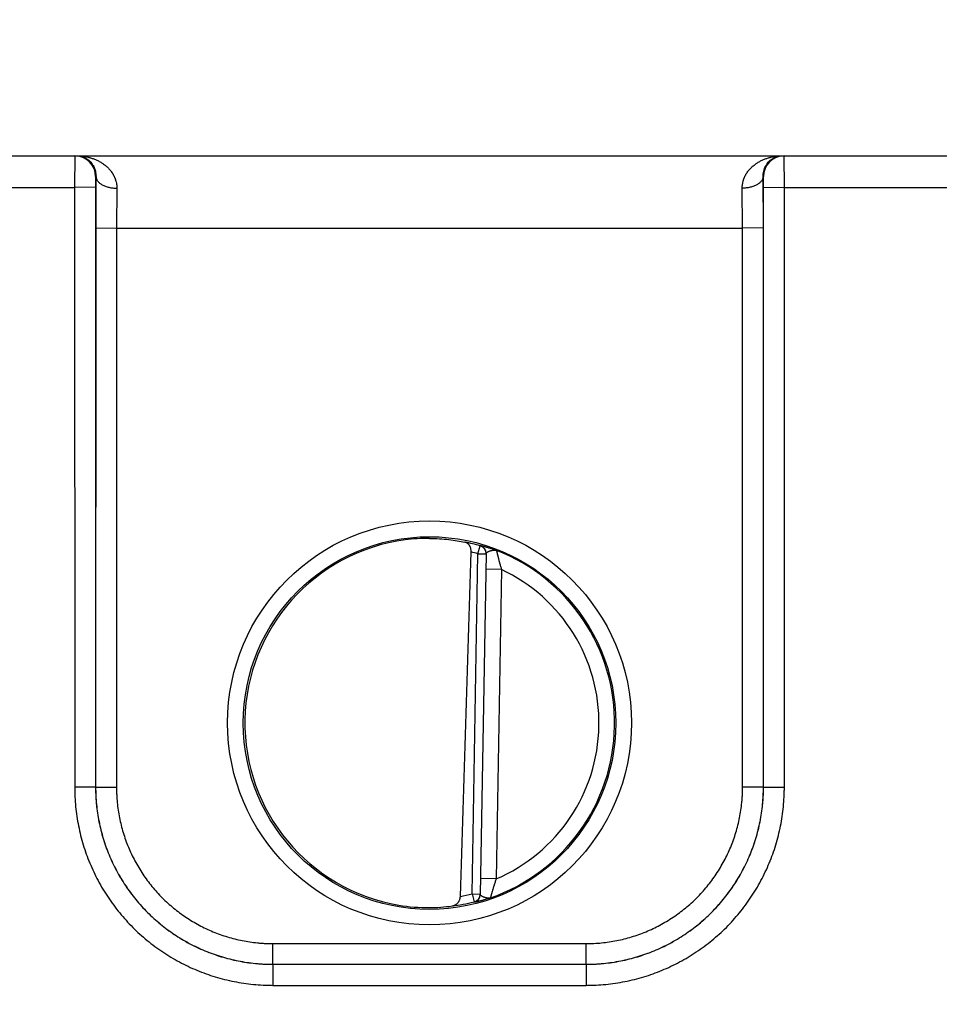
# Model space of a CAD drawing. Header units: inches. Extents: x 0 to 34, y 0 to 22.
# Tile 194 of 224: x 19.577 to 20.459, y 11.75 to 12.694. Entities that reach past the tile are written whole.
import ezdxf

# ---------------------------------------------------------------- set-up
doc = ezdxf.new("R2010")
doc.units = ezdxf.units.IN
doc.header["$LTSCALE"] = 1.87
doc.header["$MEASUREMENT"] = 0
doc.layers.get('0').update_dxf_attribs({"linetype": 'CONTINUOUS'})
doc.layers.add('DIMENSIONS', color=7, linetype='CONTINUOUS')
doc.styles.get("Standard").update_dxf_attribs({"font": 'txt', "width": 0.8})
doc.dimstyles.new('DIMSTYLE_1', dxfattribs={"dimtxt": 0.125, "dimasz": 0.18, "dimexe": 0.125, "dimexo": 0.0625, "dimgap": 0.03125, "dimtad": 0, "dimtih": 1, "dimtoh": 1, "dimdec": 3, "dimzin": 4, "dimdsep": 46, "dimtxsty": 'STANDARD', "dimblk": '_FILLED', "dimblk1": '_FILLED', "dimblk2": '_FILLED', "dimcen": 0.09, "dimadec": 0, "dimazin": 0, "dimtp": 0.01, "dimtm": 0.01, "dimtfac": 1, "dimtdec": 3, "dimtofl": 0, "dimtmove": 0, "dimatfit": 3, "dimldrblk": '_FILLED', "dimfxl": 1, "dimtolj": 1, "dimtzin": 4, "dimarcsym": 0})

# ---------------------------------------------------------------- blocks, each defined once
blk = doc.blocks.new('*D2')
at = {"layer": 'DIMENSIONS', "color": 2, "linetype": 'CONTINUOUS'}
blk.add_line((21.64668, 10.93718), (21.64668, 13.25118), dxfattribs=at)
at = {"layer": 'DIMENSIONS', "color": 2, "linetype": 'CONTINUOUS', "insert": (21.58418, 13.31368), "char_height": 0.125, "width": 1.525, "attachment_point": 1, "rotation": 90, "line_spacing_factor": 0.9}
blk.add_mtext('15.994{\\Ftxt.shx;\\W1.000000;\\H0.125000; }[406.25]', dxfattribs=at)
blk = doc.blocks.new('_FILLED')
at = {"color": 0, "linetype": 'BYBLOCK'}
blk.add_solid([(0, 0), (-1, 0.1736), (-1, -0.1736)], dxfattribs=at)

msp = doc.modelspace()

# ---------------------------------------------------------------- linework, layer by layer
at = {"color": 7, "linetype": 'CONTINUOUS'}
for p, q in [((8.23972, 12.56368), (21.6022, 12.56368)), ((19.62937, 12.56368), (19.62919, 12.53341)), ((20.31017, 12.53341), (20.30999, 12.56368)), ((19.64937, 12.54368), (19.64919, 12.53359)), ((19.64971, 12.54367), (19.64937, 12.54368)), ((19.64971, 12.54367), (19.64945, 12.49446)), ((20.29, 12.54368), (20.28965, 12.54367)), ((20.28992, 12.49446), (20.28965, 12.54367)), ((20.29017, 12.53359), (20.29, 12.54368)), ((19.38017, 12.53341), (19.62919, 12.53341)), ((19.64919, 12.53359), (19.62919, 12.53341)), ((19.62919, 12.53341), (19.62928, 11.95807)), ((19.64919, 12.53359), (19.64928, 11.95825)), ((19.66971, 12.53256), (19.66944, 12.49429)), ((20.26992, 12.49429), (20.26965, 12.53256)), ((20.29008, 11.95825), (20.29017, 12.53359)), ((20.29017, 12.53359), (20.31017, 12.53341)), ((20.31008, 11.95807), (20.31017, 12.53341)), ((20.31017, 12.53341), (20.55919, 12.53341)), ((19.64945, 12.49446), (19.64936, 11.95833)), ((19.64945, 12.49446), (19.66944, 12.49429)), ((19.66944, 12.49429), (19.66936, 11.95816)), ((19.66944, 12.49429), (20.26992, 12.49429)), ((20.28992, 12.49446), (20.26992, 12.49429)), ((20.27, 11.95816), (20.26992, 12.49429)), ((20.29, 11.95833), (20.28992, 12.49446)), ((20.01045, 11.85578), (20.01614, 12.18204)), ((20.01614, 12.18204), (20.01831, 12.18961)), ((20.01614, 12.18204), (20.02402, 12.1819)), ((20.01831, 12.18961), (20.01831, 12.18997)), ((20.02402, 12.18226), (20.01832, 11.85529)), ((20.03876, 12.16684), (20.02376, 12.1671)), ((20.03876, 12.16684), (20.03358, 11.87019)), ((19.64928, 11.95825), (19.62928, 11.95807)), ((19.64928, 11.95825), (19.64936, 11.95833)), ((19.64936, 11.95833), (19.66936, 11.95816)), ((20.29, 11.95833), (20.27, 11.95816)), ((20.29008, 11.95825), (20.29, 11.95833)), ((20.29008, 11.95825), (20.31008, 11.95807)), ((20.03358, 11.87019), (20.01858, 11.87045)), ((20.01045, 11.85579), (20.01832, 11.85565)), ((20.01045, 11.85579), (20.01235, 11.84815)), ((20.01234, 11.84779), (20.01235, 11.84815)), ((19.81932, 11.80816), (20.12005, 11.80816)), ((19.81932, 11.78833), (19.81932, 11.80816)), ((20.12005, 11.78833), (20.12005, 11.80816)), ((19.81928, 11.7883), (19.81928, 11.76813)), ((19.81929, 11.7883), (20.12008, 11.7883)), ((19.81932, 11.78833), (20.12005, 11.78833)), ((20.12008, 11.7883), (20.12008, 11.76813)), ((19.81928, 11.76813), (20.12008, 11.76813))]:
    msp.add_line(p, q, dxfattribs=at)
for centre, radius in [((19.96968, 12.01978), 0.19371), ((19.96968, 12.01965), 0.17871)]:
    msp.add_circle(centre, radius, dxfattribs=at)
for centre, radius, start, end in [((19.62937, 12.54368), 0.02, 359.99498, 89.99498), ((20.31, 12.54368), 0.02, 90.00502, 180.00502), ((19.96876, 12.0267), 0.17011, 89.69083, 97.60041), ((19.96968, 12.01967), 0.17675, 74.03065, 78.93522), ((-104.5094, 15.89969), 124.57442, 358.1386608, 358.290676), ((19.96968, 12.01967), 0.16888, 74.03065, 76.33344), ((20.01615, 12.1824), 0.00787, 359.00438, 74.07184), ((20.01615, 12.18204), 0.00787, 359.00033, 74.03903), ((19.96968, 12.01967), 0.17756, 289.2043, 68.79829), ((19.96968, 12.01967), 0.16257, 293.14471, 64.85529), ((19.96968, 12.01967), 0.16888, 280.09668, 283.9685), ((20.01044, 11.85543), 0.00787, 283.92926, 358.99583), ((20.01045, 11.85579), 0.00787, 283.96109, 358.99966), ((19.9685, 12.01261), 0.16992, 260.39616, 270.39881), ((19.96858, 12.00863), 0.16595, 270.37962, 277.84805), ((19.96968, 12.01967), 0.17675, 277.00613, 283.96941)]:
    msp.add_arc(centre, radius, start, end, dxfattribs=at)
msp.add_ellipse((19.96968, 12.01973), major_axis=(0, 0.17714), ratio=1, start_param=0.132587, end_param=2.974099, dxfattribs=at)
for points, knots in [([(19.63101, 12.56368), (19.63152, 12.56367), (19.63254, 12.56363), (19.63407, 12.56343), (19.63559, 12.56311), (19.63709, 12.56264), (19.63857, 12.56204), (19.64002, 12.56129), (19.64144, 12.5604), (19.64281, 12.55935), (19.64412, 12.55813), (19.64514, 12.55698), (19.64592, 12.55597), (19.64668, 12.55487), (19.64756, 12.55335), (19.64846, 12.55132), (19.64918, 12.54903), (19.64956, 12.54694), (19.64971, 12.54512), (19.64972, 12.54416), (19.64971, 12.54367)], [0, 0, 0, 0, 0.050172, 0.100548, 0.151326, 0.202718, 0.254965, 0.3083, 0.363016, 0.419433, 0.477904, 0.538902, 0.570508, 0.602949, 0.670715, 0.743014, 0.820987, 0.906009, 0.951758, 1, 1, 1, 1]), ([(19.63101, 12.56368), (19.63208, 12.56367), (19.63423, 12.5636), (19.63744, 12.56328), (19.64062, 12.56275), (19.64377, 12.562), (19.64688, 12.56102), (19.64991, 12.55981), (19.65237, 12.5586), (19.65428, 12.55751), (19.65569, 12.55663), (19.65707, 12.55568), (19.65841, 12.55467), (19.65971, 12.55359), (19.66096, 12.55243), (19.66217, 12.5512), (19.66331, 12.5499), (19.6644, 12.54852), (19.66524, 12.54731), (19.66587, 12.5463), (19.66648, 12.54526), (19.66719, 12.5439), (19.66781, 12.54249), (19.66825, 12.54132), (19.66866, 12.54011), (19.66909, 12.53855), (19.66946, 12.53662), (19.66968, 12.53461), (19.66972, 12.53325), (19.66971, 12.53256)], [0, 0, 0, 0, 0.058435, 0.116917, 0.175497, 0.234242, 0.293205, 0.352466, 0.412123, 0.442133, 0.472283, 0.502597, 0.533097, 0.5638, 0.59473, 0.625925, 0.657424, 0.689259, 0.721473, 0.73774, 0.754123, 0.787263, 0.820952, 0.838024, 0.855259, 0.890248, 0.925992, 0.962556, 1, 1, 1, 1]), ([(20.26965, 12.53256), (20.26964, 12.53325), (20.26968, 12.53461), (20.2699, 12.53662), (20.27028, 12.53855), (20.27071, 12.54011), (20.27111, 12.54132), (20.27155, 12.54249), (20.27217, 12.5439), (20.27288, 12.54526), (20.27349, 12.5463), (20.27412, 12.54731), (20.27496, 12.54852), (20.27605, 12.5499), (20.2772, 12.5512), (20.2784, 12.55243), (20.27965, 12.55359), (20.28095, 12.55467), (20.28229, 12.55568), (20.28367, 12.55663), (20.28508, 12.55751), (20.28699, 12.5586), (20.28945, 12.55981), (20.29249, 12.56102), (20.29559, 12.562), (20.29874, 12.56275), (20.30193, 12.56328), (20.30513, 12.5636), (20.30728, 12.56367), (20.30835, 12.56368)], [0, 0, 0, 0, 0.037444, 0.074008, 0.109752, 0.144741, 0.161976, 0.179048, 0.212737, 0.245877, 0.26226, 0.278527, 0.310741, 0.342576, 0.374075, 0.40527, 0.4362, 0.466903, 0.497403, 0.527717, 0.557867, 0.587877, 0.647534, 0.706795, 0.765758, 0.824503, 0.883083, 0.941565, 1, 1, 1, 1]), ([(20.28965, 12.54367), (20.28964, 12.54416), (20.28965, 12.54512), (20.2898, 12.54694), (20.29018, 12.54903), (20.2909, 12.55132), (20.2918, 12.55335), (20.29268, 12.55487), (20.29344, 12.55597), (20.29422, 12.55698), (20.29524, 12.55813), (20.29656, 12.55935), (20.29793, 12.5604), (20.29934, 12.56129), (20.30079, 12.56204), (20.30227, 12.56264), (20.30378, 12.56311), (20.30529, 12.56343), (20.30682, 12.56363), (20.30784, 12.56367), (20.30835, 12.56368)], [0, 0, 0, 0, 0.048242, 0.093991, 0.179013, 0.256986, 0.329285, 0.397051, 0.429492, 0.461098, 0.522096, 0.580567, 0.636984, 0.6917, 0.745035, 0.797282, 0.848674, 0.899452, 0.949828, 1, 1, 1, 1]), ([(19.64971, 12.54368), (19.64972, 12.54349), (19.64974, 12.54313), (19.64983, 12.54259), (19.64996, 12.54205), (19.65014, 12.54152), (19.65036, 12.54099), (19.65073, 12.54029), (19.65131, 12.53942), (19.65217, 12.53844), (19.65319, 12.53752), (19.65436, 12.53665), (19.65568, 12.53584), (19.65713, 12.53511), (19.6587, 12.53447), (19.66037, 12.5339), (19.66213, 12.53343), (19.66396, 12.53306), (19.66585, 12.53279), (19.66777, 12.53261), (19.66906, 12.53257), (19.66971, 12.53256)], [0, 0, 0, 0, 0.021814, 0.043792, 0.066043, 0.08867, 0.111769, 0.135424, 0.184659, 0.236863, 0.292317, 0.351143, 0.413326, 0.478737, 0.547151, 0.618266, 0.691714, 0.767081, 0.843909, 0.921716, 1, 1, 1, 1]), ([(20.28965, 12.54368), (20.28965, 12.54349), (20.28962, 12.54313), (20.28954, 12.54259), (20.2894, 12.54205), (20.28922, 12.54152), (20.289, 12.54099), (20.28863, 12.54029), (20.28805, 12.53942), (20.2872, 12.53844), (20.28618, 12.53752), (20.285, 12.53665), (20.28368, 12.53584), (20.28223, 12.53511), (20.28066, 12.53447), (20.27899, 12.5339), (20.27723, 12.53343), (20.2754, 12.53306), (20.27351, 12.53279), (20.27159, 12.53261), (20.2703, 12.53257), (20.26965, 12.53256)], [0, 0, 0, 0, 0.021814, 0.043791, 0.066042, 0.088669, 0.111768, 0.135423, 0.184657, 0.236861, 0.292315, 0.351141, 0.413325, 0.478736, 0.54715, 0.618265, 0.691713, 0.76708, 0.843909, 0.921716, 1, 1, 1, 1]), ([(19.96968, 12.19681), (19.97286, 12.19679), (19.97902, 12.19658), (19.9879, 12.19579), (19.99604, 12.19464), (20.00118, 12.19366), (20.0036, 12.19314)], [0, 0, 0, 0, 0.27866, 0.540855, 0.7825, 1, 1, 1, 1]), ([(20.00958, 12.18378), (20.00959, 12.18408), (20.00959, 12.18469), (20.00951, 12.1856), (20.00937, 12.18648), (20.0091, 12.18758), (20.00873, 12.18861), (20.00825, 12.18956), (20.00785, 12.19019), (20.00742, 12.19077), (20.00695, 12.19129), (20.00646, 12.19175), (20.00593, 12.19215), (20.00538, 12.19249), (20.00481, 12.19277), (20.00421, 12.19299), (20.00381, 12.1931), (20.0036, 12.19314)], [0, 0, 0, 0, 0.076379, 0.151897, 0.225862, 0.297782, 0.434296, 0.498823, 0.560908, 0.620725, 0.678511, 0.734553, 0.789167, 0.842687, 0.895449, 0.947783, 1, 1, 1, 1]), ([(20.01831, 12.18997), (20.01831, 12.18997), (20.01831, 12.18997), (20.01832, 12.18998), (20.01832, 12.18998), (20.01833, 12.18998), (20.01834, 12.18998), (20.01836, 12.18999), (20.01837, 12.18999), (20.0184, 12.18999), (20.01843, 12.18998), (20.01848, 12.18998), (20.01854, 12.18997), (20.01861, 12.18996), (20.01869, 12.18994), (20.01878, 12.18993), (20.01887, 12.18991), (20.01902, 12.18988), (20.01922, 12.18984), (20.01949, 12.18978), (20.01979, 12.18971), (20.02026, 12.18959), (20.02092, 12.18942), (20.0218, 12.18919), (20.02279, 12.18891), (20.02389, 12.18859), (20.02509, 12.18823), (20.02638, 12.18783), (20.02775, 12.18739), (20.0292, 12.18691), (20.03045, 12.18647), (20.03148, 12.18611), (20.03214, 12.18587), (20.03267, 12.18568), (20.03322, 12.18548), (20.03362, 12.18532), (20.0339, 12.18522)], [0, 0, 0, 0, 0.000272, 0.000583, 0.000987, 0.00151, 0.002163, 0.002951, 0.003878, 0.004945, 0.007506, 0.010638, 0.014341, 0.018616, 0.02346, 0.028871, 0.034845, 0.041375, 0.056085, 0.072955, 0.091944, 0.113007, 0.161197, 0.217165, 0.280481, 0.350726, 0.427513, 0.510389, 0.598865, 0.692528, 0.790984, 0.841836, 0.893674, 0.919939, 0.946422, 1, 1, 1, 1]), ([(20.02402, 12.18226), (20.02402, 12.18232), (20.02404, 12.18245), (20.02409, 12.18263), (20.02418, 12.1828), (20.02429, 12.18297), (20.02443, 12.18314), (20.02461, 12.1833), (20.0248, 12.18346), (20.02502, 12.18361), (20.02527, 12.18377), (20.02553, 12.18391), (20.02582, 12.18406), (20.02623, 12.18425), (20.02667, 12.18444), (20.02713, 12.18461), (20.02749, 12.18473), (20.02787, 12.18485), (20.02825, 12.18497), (20.02865, 12.18507), (20.02905, 12.18518), (20.02945, 12.18527), (20.02985, 12.18535), (20.0302, 12.18541), (20.03047, 12.18545), (20.03075, 12.18548), (20.03109, 12.18552), (20.0315, 12.18554), (20.03191, 12.18555), (20.03232, 12.18553), (20.03272, 12.1855), (20.03305, 12.18545), (20.03331, 12.18539), (20.0335, 12.18534), (20.0337, 12.18529), (20.03383, 12.18524), (20.0339, 12.18522)], [0, 0, 0, 0, 0.016645, 0.033468, 0.050941, 0.069449, 0.089284, 0.110637, 0.133584, 0.15814, 0.184287, 0.211975, 0.241146, 0.27172, 0.336631, 0.370731, 0.40577, 0.441641, 0.478187, 0.515241, 0.552647, 0.590277, 0.62803, 0.665837, 0.684766, 0.70372, 0.741587, 0.779173, 0.816364, 0.853166, 0.889608, 0.92567, 0.943851, 0.962412, 0.981244, 1, 1, 1, 1]), ([(20.0339, 12.18522), (20.03391, 12.18517), (20.03393, 12.18507), (20.03397, 12.18491), (20.03402, 12.18471), (20.03408, 12.18445), (20.03415, 12.18415), (20.03423, 12.1838), (20.03432, 12.18341), (20.03442, 12.18297), (20.03454, 12.1825), (20.03466, 12.18199), (20.03479, 12.18145), (20.03493, 12.18087), (20.03508, 12.18027), (20.03524, 12.17964), (20.03546, 12.17876), (20.03575, 12.1776), (20.03613, 12.17617), (20.03645, 12.17494), (20.03673, 12.17393), (20.03694, 12.17316), (20.03715, 12.17239), (20.03744, 12.17134), (20.03782, 12.17002), (20.03828, 12.16843), (20.0386, 12.16737), (20.03876, 12.16684)], [0, 0, 0, 0, 0.007697, 0.015875, 0.026868, 0.04059, 0.056935, 0.075796, 0.097055, 0.120569, 0.146194, 0.173802, 0.203254, 0.234402, 0.267104, 0.301233, 0.336667, 0.41096, 0.489069, 0.570213, 0.6117, 0.65369, 0.696111, 0.738897, 0.825312, 0.912478, 1, 1, 1, 1]), ([(19.62928, 11.95807), (19.62928, 11.95652), (19.62932, 11.95341), (19.62955, 11.9472), (19.63012, 11.93944), (19.63127, 11.93019), (19.63286, 11.921), (19.63491, 11.9119), (19.6374, 11.90291), (19.64032, 11.89405), (19.64368, 11.88535), (19.64746, 11.87682), (19.65166, 11.86849), (19.65626, 11.86038), (19.66125, 11.8525), (19.66662, 11.84487), (19.67236, 11.83752), (19.67846, 11.83046), (19.68489, 11.8237), (19.69165, 11.81727), (19.69871, 11.81118), (19.70607, 11.80544), (19.71369, 11.80007), (19.72157, 11.79508), (19.72969, 11.79049), (19.73802, 11.78629), (19.74655, 11.78251), (19.75526, 11.77916), (19.76411, 11.77623), (19.7731, 11.77375), (19.7822, 11.7717), (19.7914, 11.77011), (19.80065, 11.76897), (19.80841, 11.7684), (19.81462, 11.76817), (19.81773, 11.76813), (19.81928, 11.76813)], [0, 0, 0, 0, 0.015626, 0.031252, 0.062501, 0.09375, 0.124999, 0.156249, 0.187498, 0.218747, 0.249997, 0.281246, 0.312496, 0.343745, 0.374995, 0.406245, 0.437494, 0.468744, 0.499994, 0.531244, 0.562494, 0.593744, 0.624994, 0.656244, 0.687494, 0.718744, 0.749995, 0.781245, 0.812495, 0.843746, 0.874996, 0.906246, 0.937497, 0.968747, 0.984374, 1, 1, 1, 1]), ([(19.64928, 11.95825), (19.64928, 11.95686), (19.64931, 11.95408), (19.64947, 11.94991), (19.64972, 11.94575), (19.6502, 11.9402), (19.65105, 11.9333), (19.65248, 11.92508), (19.65431, 11.91693), (19.65654, 11.90889), (19.65916, 11.90097), (19.66216, 11.89318), (19.66555, 11.88555), (19.6693, 11.87809), (19.67341, 11.87083), (19.67788, 11.86378), (19.68269, 11.85696), (19.68782, 11.85038), (19.69328, 11.84406), (19.69903, 11.83802), (19.70508, 11.83226), (19.7114, 11.82681), (19.71798, 11.82168), (19.72481, 11.81688), (19.73186, 11.81241), (19.73912, 11.8083), (19.74658, 11.80455), (19.75421, 11.80117), (19.762, 11.79817), (19.76992, 11.79555), (19.77797, 11.79332), (19.78611, 11.7915), (19.79433, 11.79007), (19.80124, 11.78922), (19.80678, 11.78874), (19.81094, 11.78849), (19.81511, 11.78834), (19.8179, 11.7883), (19.81929, 11.7883)], [0, 0, 0, 0, 0.015626, 0.031252, 0.046878, 0.062504, 0.093753, 0.125002, 0.156252, 0.187501, 0.21875, 0.25, 0.281249, 0.312499, 0.343748, 0.374997, 0.406247, 0.437496, 0.468746, 0.499996, 0.531245, 0.562495, 0.593745, 0.624994, 0.656244, 0.687494, 0.718744, 0.749994, 0.781244, 0.812494, 0.843744, 0.874994, 0.906245, 0.937495, 0.953121, 0.968747, 0.984374, 1, 1, 1, 1]), ([(19.64936, 11.95833), (19.64936, 11.95555), (19.6495, 11.94999), (19.65011, 11.94166), (19.65113, 11.93338), (19.65256, 11.92516), (19.65439, 11.91701), (19.65661, 11.90897), (19.65923, 11.90104), (19.66223, 11.89326), (19.66561, 11.88562), (19.66936, 11.87817), (19.67347, 11.87091), (19.67794, 11.86385), (19.68274, 11.85703), (19.68787, 11.85045), (19.69332, 11.84413), (19.69908, 11.83808), (19.70512, 11.83233), (19.71144, 11.82687), (19.71802, 11.82174), (19.72484, 11.81693), (19.73189, 11.81246), (19.73916, 11.80835), (19.74661, 11.8046), (19.75424, 11.80121), (19.76203, 11.79821), (19.76995, 11.79559), (19.778, 11.79336), (19.78614, 11.79154), (19.79436, 11.79011), (19.80265, 11.78909), (19.81097, 11.78847), (19.81653, 11.78834), (19.81932, 11.78833)], [0, 0, 0, 0, 0.03125, 0.0625, 0.09375, 0.124999, 0.156249, 0.187499, 0.218749, 0.249999, 0.281249, 0.312499, 0.343748, 0.374998, 0.406248, 0.437498, 0.468748, 0.499998, 0.531248, 0.562498, 0.593748, 0.624998, 0.656248, 0.687498, 0.718748, 0.749998, 0.781248, 0.812498, 0.843749, 0.874999, 0.906249, 0.937499, 0.96875, 1, 1, 1, 1]), ([(19.66936, 11.95816), (19.66936, 11.95693), (19.66939, 11.95448), (19.66957, 11.94957), (19.67002, 11.94345), (19.67092, 11.93614), (19.67218, 11.92889), (19.67379, 11.9217), (19.67575, 11.9146), (19.67806, 11.90761), (19.68071, 11.90074), (19.68369, 11.894), (19.687, 11.88742), (19.69063, 11.88102), (19.69457, 11.87479), (19.69881, 11.86877), (19.70334, 11.86296), (19.70814, 11.85739), (19.71322, 11.85205), (19.71855, 11.84697), (19.72413, 11.84216), (19.72994, 11.83763), (19.73596, 11.83339), (19.74218, 11.82945), (19.74858, 11.82582), (19.75516, 11.8225), (19.7619, 11.81952), (19.76877, 11.81687), (19.77576, 11.81456), (19.78286, 11.81259), (19.79004, 11.81098), (19.7973, 11.80972), (19.80339, 11.80897), (19.80828, 11.80855), (19.81195, 11.80832), (19.81563, 11.80819), (19.81809, 11.80816), (19.81932, 11.80816)], [0, 0, 0, 0, 0.015626, 0.031252, 0.062501, 0.09375, 0.124999, 0.156248, 0.187498, 0.218747, 0.249996, 0.281246, 0.312495, 0.343745, 0.374994, 0.406244, 0.437493, 0.468743, 0.499993, 0.531243, 0.562492, 0.593742, 0.624992, 0.656242, 0.687492, 0.718743, 0.749993, 0.781243, 0.812493, 0.843744, 0.874994, 0.906244, 0.937495, 0.953121, 0.968747, 0.984374, 1, 1, 1, 1]), ([(20.12005, 11.78833), (20.12283, 11.78834), (20.12839, 11.78847), (20.13671, 11.78909), (20.145, 11.79011), (20.15322, 11.79154), (20.16137, 11.79336), (20.16941, 11.79559), (20.17733, 11.79821), (20.18512, 11.80121), (20.19275, 11.8046), (20.20021, 11.80835), (20.20747, 11.81246), (20.21452, 11.81693), (20.22134, 11.82174), (20.22792, 11.82687), (20.23424, 11.83233), (20.24028, 11.83808), (20.24604, 11.84413), (20.25149, 11.85045), (20.25662, 11.85703), (20.26143, 11.86385), (20.26589, 11.87091), (20.27, 11.87817), (20.27375, 11.88562), (20.27713, 11.89326), (20.28014, 11.90104), (20.28275, 11.90897), (20.28498, 11.91701), (20.2868, 11.92516), (20.28823, 11.93338), (20.28925, 11.94166), (20.28986, 11.94999), (20.29, 11.95555), (20.29, 11.95833)], [0, 0, 0, 0, 0.03125, 0.062501, 0.093751, 0.125001, 0.156251, 0.187502, 0.218752, 0.250002, 0.281252, 0.312502, 0.343752, 0.375002, 0.406252, 0.437502, 0.468752, 0.500002, 0.531252, 0.562502, 0.593752, 0.625002, 0.656252, 0.687501, 0.718751, 0.750001, 0.781251, 0.812501, 0.843751, 0.875001, 0.90625, 0.9375, 0.96875, 1, 1, 1, 1]), ([(20.12005, 11.80816), (20.12127, 11.80816), (20.12373, 11.80819), (20.12863, 11.80837), (20.13475, 11.80882), (20.14206, 11.80972), (20.14932, 11.81098), (20.15651, 11.81259), (20.1636, 11.81456), (20.1706, 11.81687), (20.17747, 11.81952), (20.1842, 11.8225), (20.19078, 11.82582), (20.19718, 11.82945), (20.20341, 11.83339), (20.20943, 11.83763), (20.21523, 11.84216), (20.22081, 11.84697), (20.22614, 11.85205), (20.23122, 11.85739), (20.23603, 11.86296), (20.24056, 11.86877), (20.24479, 11.87479), (20.24873, 11.88102), (20.25236, 11.88742), (20.25567, 11.894), (20.25865, 11.90074), (20.2613, 11.90761), (20.26361, 11.9146), (20.26557, 11.9217), (20.26718, 11.92889), (20.26844, 11.93614), (20.26919, 11.94223), (20.26961, 11.94712), (20.26984, 11.9508), (20.26997, 11.95448), (20.27, 11.95693), (20.27, 11.95816)], [0, 0, 0, 0, 0.015626, 0.031253, 0.062503, 0.093753, 0.125004, 0.156254, 0.187504, 0.218755, 0.250005, 0.281255, 0.312505, 0.343755, 0.375005, 0.406255, 0.437505, 0.468755, 0.500005, 0.531255, 0.562504, 0.593754, 0.625004, 0.656253, 0.687503, 0.718752, 0.750001, 0.781251, 0.8125, 0.843749, 0.874998, 0.906248, 0.937497, 0.953123, 0.968748, 0.984374, 1, 1, 1, 1]), ([(20.12008, 11.7883), (20.12147, 11.7883), (20.12425, 11.78834), (20.12842, 11.78849), (20.13258, 11.78874), (20.13812, 11.78922), (20.14503, 11.79007), (20.15325, 11.7915), (20.1614, 11.79332), (20.16944, 11.79555), (20.17737, 11.79817), (20.18515, 11.80117), (20.19278, 11.80455), (20.20024, 11.8083), (20.2075, 11.81241), (20.21456, 11.81688), (20.22138, 11.82168), (20.22796, 11.82681), (20.23428, 11.83226), (20.24033, 11.83802), (20.24608, 11.84406), (20.25154, 11.85038), (20.25667, 11.85696), (20.26148, 11.86378), (20.26595, 11.87083), (20.27006, 11.87809), (20.27382, 11.88555), (20.2772, 11.89318), (20.2802, 11.90097), (20.28282, 11.90889), (20.28505, 11.91693), (20.28688, 11.92508), (20.28831, 11.9333), (20.28916, 11.9402), (20.28964, 11.94575), (20.28989, 11.94991), (20.29005, 11.95408), (20.29008, 11.95686), (20.29008, 11.95825)], [0, 0, 0, 0, 0.015626, 0.031253, 0.046879, 0.062505, 0.093755, 0.125006, 0.156256, 0.187506, 0.218756, 0.250006, 0.281256, 0.312506, 0.343756, 0.375006, 0.406255, 0.437505, 0.468755, 0.500004, 0.531254, 0.562504, 0.593753, 0.625003, 0.656252, 0.687501, 0.718751, 0.75, 0.78125, 0.812499, 0.843748, 0.874998, 0.906247, 0.937496, 0.953122, 0.968748, 0.984374, 1, 1, 1, 1]), ([(20.12008, 11.76813), (20.12163, 11.76813), (20.12474, 11.76817), (20.13096, 11.7684), (20.13871, 11.76897), (20.14797, 11.77011), (20.15716, 11.7717), (20.16626, 11.77375), (20.17525, 11.77623), (20.18411, 11.77916), (20.19281, 11.78251), (20.20134, 11.78629), (20.20967, 11.79049), (20.21779, 11.79508), (20.22567, 11.80007), (20.2333, 11.80544), (20.24065, 11.81118), (20.24772, 11.81727), (20.25447, 11.8237), (20.26091, 11.83046), (20.267, 11.83752), (20.27274, 11.84487), (20.27811, 11.8525), (20.2831, 11.86038), (20.2877, 11.86849), (20.2919, 11.87682), (20.29568, 11.88535), (20.29904, 11.89405), (20.30197, 11.90291), (20.30445, 11.9119), (20.3065, 11.921), (20.3081, 11.93019), (20.30924, 11.93944), (20.30981, 11.9472), (20.31004, 11.95341), (20.31008, 11.95652), (20.31008, 11.95807)], [0, 0, 0, 0, 0.015626, 0.031253, 0.062503, 0.093754, 0.125004, 0.156254, 0.187505, 0.218755, 0.250005, 0.281256, 0.312506, 0.343756, 0.375006, 0.406256, 0.437506, 0.468756, 0.500006, 0.531256, 0.562506, 0.593755, 0.625005, 0.656255, 0.687504, 0.718754, 0.750003, 0.781253, 0.812502, 0.843751, 0.875001, 0.90625, 0.937499, 0.968748, 0.984374, 1, 1, 1, 1]), ([(20.03358, 11.87019), (20.0334, 11.86967), (20.03305, 11.86862), (20.03253, 11.86704), (20.03211, 11.86574), (20.03178, 11.8647), (20.03154, 11.86393), (20.0313, 11.86317), (20.03099, 11.86217), (20.03062, 11.86095), (20.0302, 11.85954), (20.02987, 11.85839), (20.02961, 11.85752), (20.02943, 11.85689), (20.02926, 11.85629), (20.0291, 11.85573), (20.02895, 11.85519), (20.02881, 11.85468), (20.02868, 11.85421), (20.02857, 11.85378), (20.02846, 11.85339), (20.02837, 11.85305), (20.02829, 11.85275), (20.02822, 11.8525), (20.02817, 11.85232), (20.02814, 11.8522), (20.02812, 11.85213), (20.0281, 11.85208), (20.02809, 11.85204), (20.02809, 11.85201), (20.02808, 11.85199), (20.02808, 11.85199)], [0, 0, 0, 0, 0.08754, 0.174724, 0.261156, 0.30395, 0.346379, 0.388377, 0.429871, 0.511028, 0.589148, 0.66345, 0.698887, 0.733017, 0.76572, 0.796868, 0.826318, 0.853922, 0.879542, 0.903049, 0.9243, 0.943152, 0.959485, 0.973194, 0.984172, 0.988608, 0.992333, 0.995339, 0.997621, 0.999175, 1, 1, 1, 1]), ([(19.99124, 11.84424), (19.99149, 11.84427), (19.99197, 11.84436), (19.9927, 11.84454), (19.9934, 11.84478), (19.99409, 11.84508), (19.99475, 11.84544), (19.99539, 11.84586), (19.996, 11.84634), (19.99658, 11.84689), (19.99712, 11.8475), (19.99762, 11.84817), (19.99807, 11.84891), (19.99846, 11.84972), (19.99879, 11.85058), (19.99913, 11.8518), (19.99926, 11.85276), (19.99929, 11.85341)], [0, 0, 0, 0, 0.056055, 0.111975, 0.16794, 0.224157, 0.280858, 0.338294, 0.396735, 0.456457, 0.517729, 0.580799, 0.645866, 0.713052, 0.782359, 0.85362, 1, 1, 1, 1]), ([(20.02809, 11.85199), (20.02781, 11.8519), (20.02726, 11.85172), (20.02644, 11.85145), (20.02564, 11.85119), (20.0246, 11.85086), (20.02333, 11.85047), (20.02187, 11.85004), (20.02048, 11.84964), (20.01918, 11.84929), (20.01796, 11.84897), (20.01685, 11.84869), (20.01585, 11.84845), (20.01496, 11.84824), (20.0143, 11.8481), (20.01383, 11.848), (20.01352, 11.84794), (20.01325, 11.84789), (20.01305, 11.84785), (20.0129, 11.84783), (20.01281, 11.84781), (20.01272, 11.8478), (20.01264, 11.84779), (20.01257, 11.84778), (20.01251, 11.84777), (20.01246, 11.84777), (20.01242, 11.84777), (20.0124, 11.84777), (20.01238, 11.84777), (20.01237, 11.84777), (20.01236, 11.84777), (20.01235, 11.84778), (20.01234, 11.84778), (20.01234, 11.84778), (20.01234, 11.84779), (20.01234, 11.84779)], [0, 0, 0, 0, 0.053568, 0.106319, 0.158155, 0.208993, 0.307433, 0.401124, 0.489618, 0.572466, 0.649233, 0.719489, 0.782812, 0.838776, 0.886988, 0.908063, 0.927056, 0.943925, 0.958628, 0.965154, 0.971122, 0.97653, 0.981373, 0.985651, 0.989359, 0.992496, 0.995061, 0.99613, 0.997057, 0.997845, 0.998496, 0.999017, 0.999419, 0.999728, 1, 1, 1, 1]), ([(20.02808, 11.85199), (20.02795, 11.85195), (20.02776, 11.8519), (20.02749, 11.85184), (20.02723, 11.85179), (20.02689, 11.85175), (20.02649, 11.85173), (20.02608, 11.85173), (20.02567, 11.85175), (20.02526, 11.85179), (20.02485, 11.85185), (20.02444, 11.85192), (20.02404, 11.852), (20.02363, 11.8521), (20.02323, 11.8522), (20.02284, 11.85232), (20.02245, 11.85244), (20.02207, 11.85257), (20.02158, 11.85274), (20.02111, 11.85293), (20.02066, 11.85313), (20.02035, 11.85328), (20.02005, 11.85343), (20.01977, 11.85359), (20.01951, 11.85374), (20.01927, 11.85391), (20.01905, 11.85407), (20.01886, 11.85423), (20.0187, 11.8544), (20.01856, 11.85457), (20.01845, 11.85475), (20.01837, 11.85492), (20.01832, 11.85511), (20.01832, 11.85523), (20.01832, 11.85529)], [0, 0, 0, 0, 0.0369, 0.055409, 0.0738, 0.110453, 0.147176, 0.184068, 0.221202, 0.258593, 0.296208, 0.334008, 0.371879, 0.409696, 0.447396, 0.484839, 0.521867, 0.558373, 0.594217, 0.663352, 0.696404, 0.72827, 0.758839, 0.78802, 0.815719, 0.841863, 0.866412, 0.889351, 0.910701, 0.930541, 0.949068, 0.966547, 0.983357, 1, 1, 1, 1]), ([(19.81929, 11.7883), (19.81929, 11.7883), (19.81929, 11.78831), (19.81929, 11.78831), (19.81929, 11.78831), (19.8193, 11.78832), (19.8193, 11.78832), (19.81931, 11.78833), (19.81931, 11.78833), (19.81932, 11.78833)], [0, 0, 0, 0, 0.116811, 0.221507, 0.332734, 0.461992, 0.600916, 0.737253, 1, 1, 1, 1]), ([(20.12008, 11.7883), (20.12007, 11.7883), (20.12007, 11.78831), (20.12007, 11.78831), (20.12007, 11.78831), (20.12006, 11.78832), (20.12006, 11.78832), (20.12005, 11.78833), (20.12005, 11.78833), (20.12005, 11.78833)], [0, 0, 0, 0, 0.116528, 0.220707, 0.331515, 0.460872, 0.600231, 0.736911, 1, 1, 1, 1])]:
    msp.add_open_spline(points, degree=3, knots=knots, dxfattribs=at)

# ---------------------------------------------------------------- dimensions: what is measured, and where the dimension line sits
at = {"layer": 'DIMENSIONS', "color": 2, "linetype": 'CONTINUOUS'}
dim = msp.add_ordinate_dim(feature_location=(21.64668, 10.93718), offset=(0, 2.314), dtype=1, origin=(5.65277, 10.87468), dimstyle='DIMSTYLE_1', dxfattribs=at)
dim.commit()
dim.dimension.update_dxf_attribs({"geometry": '*D2', "text_midpoint": (21.64668, 14.07618)})

doc.saveas('drawing.dxf')
